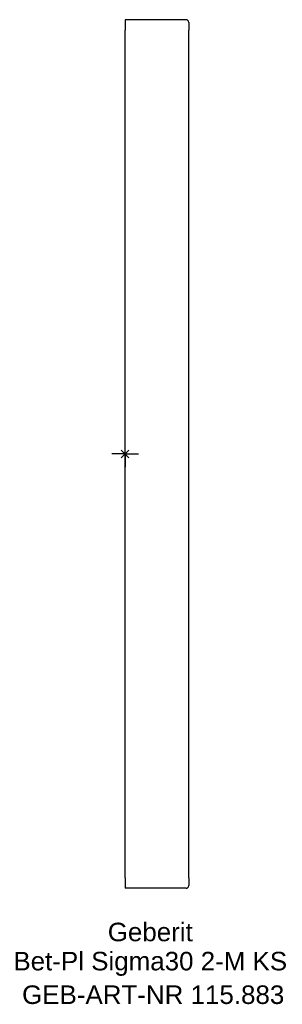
# Model space of a CAD drawing. Header units: millimetres. Extents: x -20 to 30, y -104 to 82.
import ezdxf
from ezdxf.enums import TextEntityAlignment as Align

# ---------------------------------------------------------------- set-up
doc = ezdxf.new("R2010")
doc.units = ezdxf.units.MM
doc.layers.get('0').update_dxf_attribs({"linetype": 'CONTINUOUS'})
for name, color, linetype, lineweight in [('Arbeitspunkt(DIN)', 7, 'CONTINUOUS', 25), ('GEB-ART-NR', 1, 'CONTINUOUS', 18), ('GEB-BEZUG', 2, 'CONTINUOUS', 25), ('GEB-TEXT', 5, 'CONTINUOUS', 18)]:
    doc.layers.add(name, color=color, linetype=linetype, lineweight=lineweight)
doc.layers.add('GEB-KONTUR-A', color=5, linetype='CONTINUOUS')
doc.styles.get("Standard").update_dxf_attribs({"font": 'arial.ttf'})

# ---------------------------------------------------------------- blocks, each defined once
blk = doc.blocks.new('Einfügepunkt')
at = {"layer": 'GEB-BEZUG'}
for p, q in [((-0.71, -0.71), (0.71, 0.71)), ((-0.71, 0.71), (0.71, -0.71))]:
    blk.add_line(p, q, dxfattribs=at)

msp = doc.modelspace()

# ---------------------------------------------------------------- linework, layer by layer
at = {"layer": 'Arbeitspunkt(DIN)', "ltscale": 5}
for q in [(0, 2.5), (-2.5, 0), (0, -2.5), (2.5, 0)]:
    msp.add_line((0, 0), q, dxfattribs=at)
at = {"layer": 'GEB-KONTUR-A', "ltscale": 5}
for p, q in [((0, 82), (0, 80)), ((11.5, 82), (0, 82)), ((0, -80), (0, 80)), ((12, 81.5), (12, 80)), ((12, -80), (12, 80)), ((0, -80), (0, -82)), ((12, -80), (12, -81.5)), ((11.5, -82), (0, -82))]:
    msp.add_line(p, q, dxfattribs=at)
for centre, start, end in [((11.5, 81.5), 0, 90), ((11.5, -81.5), 270, 0)]:
    msp.add_arc(centre, 0.5, start, end, dxfattribs=at)

# ---------------------------------------------------------------- block references
at = {"ltscale": 5}
msp.add_blockref('Einfügepunkt', (0, 0), dxfattribs=at)

# ---------------------------------------------------------------- texts
at = {"layer": 'GEB-ART-NR'}
msp.add_text('GEB-ART-NR 115.883', height=3.5, dxfattribs=at).set_placement((5.3, -103.84), align=Align.CENTER)
at = {"layer": 'GEB-TEXT'}
for s, p in [('Geberit', (4.75, -92)), ('Bet-Pl Sigma30 2-M KS', (4.75, -97.5))]:
    msp.add_text(s, height=3.5, dxfattribs=at).set_placement(p, align=Align.CENTER)

doc.saveas('drawing.dxf')
